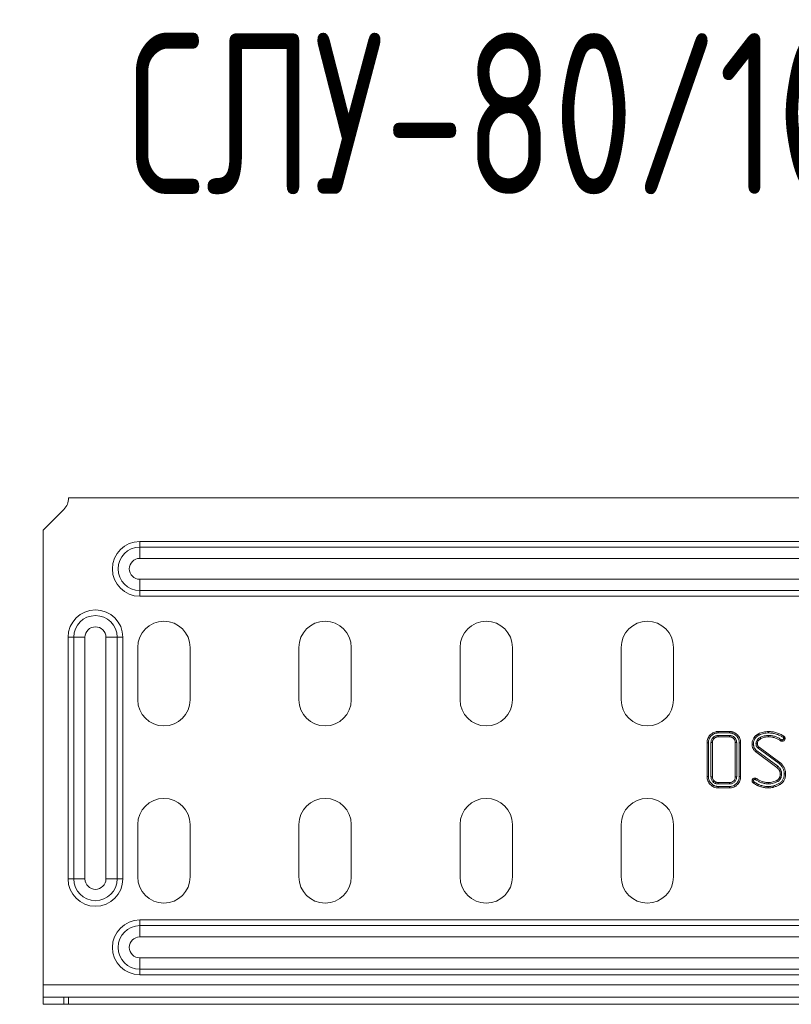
# Model space of a CAD drawing. Header units: millimetres. Extents: x -3 to 869, y -287 to 295.
# Tile 5 of 8: x 388 to 484, y -216 to -94. Entities that reach past the tile are written whole.
import ezdxf

# ---------------------------------------------------------------- set-up
doc = ezdxf.new("R2010")
doc.units = ezdxf.units.MM
doc.styles.add('SLDTEXTSTYLE0', font='TXT', dxfattribs={"width": 0.7, "bigfont": 'bigfont'})

msp = doc.modelspace()

# ---------------------------------------------------------------- linework, layer by layer
at = {"color": 7, "linetype": 'Continuous', "lineweight": 15}
for p, q in [((577.72, -153.25), (394.06, -153.25)), ((390.89, -157.25), (393.48, -154.66)), ((390.89, -157.25), (390.89, -213.72)), ((402.89, -158.65), (568.89, -158.65)), ((402.89, -158.65), (402.89, -159.35)), ((402.89, -159.35), (402.89, -160.75)), ((402.89, -159.35), (568.89, -159.35)), ((568.89, -160.75), (402.89, -160.75)), ((402.89, -164.75), (402.89, -163.35)), ((402.89, -163.35), (568.89, -163.35)), ((568.89, -164.75), (402.89, -164.75)), ((402.89, -164.75), (402.89, -165.45)), ((568.89, -165.45), (402.89, -165.45)), ((393.99, -200.55), (393.99, -170.55)), ((393.99, -170.55), (394.69, -170.55)), ((394.69, -200.55), (394.69, -170.55)), ((394.69, -170.55), (396.09, -170.55)), ((396.09, -170.55), (396.09, -200.55)), ((398.69, -200.55), (398.69, -170.55)), ((400.09, -170.55), (398.69, -170.55)), ((400.09, -170.55), (400.09, -200.55)), ((400.09, -170.55), (400.79, -170.55)), ((400.79, -170.55), (400.79, -200.55)), ((402.64, -171.8), (402.64, -178.3)), ((409.14, -178.3), (409.14, -171.8)), ((422.64, -171.8), (422.64, -178.3)), ((429.14, -178.3), (429.14, -171.8)), ((442.64, -171.8), (442.64, -178.3)), ((449.14, -178.3), (449.14, -171.8)), ((462.64, -171.8), (462.64, -178.3)), ((469.14, -178.3), (469.14, -171.8)), ((474.05, -182.99), (474.17, -183.11)), ((474.67, -182.74), (474.68, -182.91)), ((476.1, -182.74), (474.67, -182.74)), ((476.09, -182.91), (474.68, -182.91)), ((474.69, -182.25), (476.08, -182.25)), ((474.69, -182.42), (476.08, -182.42)), ((476.1, -182.74), (476.09, -182.91)), ((479.52, -183.32), (479.42, -183.52)), ((479.52, -183.32), (479.66, -183.42)), ((479.91, -182.98), (479.99, -183.13)), ((480.93, -182.74), (480.93, -182.91)), ((473.3, -187.85), (473.3, -183.65)), ((473.48, -187.85), (473.48, -183.65)), ((473.79, -183.62), (473.79, -187.88)), ((473.79, -183.62), (473.97, -183.62)), ((473.97, -183.62), (473.97, -187.88)), ((476.98, -183.62), (476.8, -183.62)), ((476.8, -187.88), (476.8, -183.62)), ((476.98, -187.88), (476.98, -183.62)), ((477.29, -183.65), (477.29, -187.85)), ((477.47, -183.65), (477.47, -187.85)), ((479.37, -183.78), (479.55, -183.78)), ((479.42, -183.52), (479.58, -183.59)), ((479.66, -183.42), (479.58, -183.59)), ((479.65, -184.31), (479.75, -184.17)), ((479.65, -184.31), (482.24, -186.22)), ((479.75, -184.17), (482.34, -186.09)), ((481.97, -186.7), (479.37, -184.77)), ((482.07, -186.56), (479.47, -184.63)), ((482.07, -186.56), (481.97, -186.7)), ((482.44, -186.99), (482.28, -187.07)), ((473.79, -187.88), (473.97, -187.88)), ((476.98, -187.88), (476.8, -187.88)), ((482.43, -188.07), (482.28, -188)), ((482.56, -187.56), (482.39, -187.56)), ((474.05, -188.51), (474.17, -188.39)), ((474.33, -188.7), (474.4, -188.54)), ((474.67, -188.76), (474.68, -188.59)), ((474.67, -188.76), (476.1, -188.76)), ((474.68, -188.59), (476.09, -188.59)), ((476.08, -189.08), (474.69, -189.08)), ((476.08, -189.25), (474.69, -189.25)), ((476.1, -188.76), (476.09, -188.59)), ((480.01, -188.94), (479.96, -189.1)), ((480.91, -188.76), (480.9, -188.59)), ((482.09, -188.44), (482, -188.29)), ((402.64, -193.8), (402.64, -200.3)), ((409.14, -200.3), (409.14, -193.8)), ((422.64, -193.8), (422.64, -200.3)), ((429.14, -200.3), (429.14, -193.8)), ((442.64, -193.8), (442.64, -200.3)), ((449.14, -200.3), (449.14, -193.8)), ((462.64, -193.8), (462.64, -200.3)), ((469.14, -200.3), (469.14, -193.8)), ((393.99, -200.55), (394.69, -200.55)), ((396.09, -200.55), (394.69, -200.55)), ((398.69, -200.55), (400.09, -200.55)), ((400.09, -200.55), (400.79, -200.55)), ((402.89, -205.65), (402.89, -206.35)), ((402.89, -205.65), (568.89, -205.65)), ((402.89, -206.35), (402.89, -207.75)), ((402.89, -206.35), (568.89, -206.35)), ((568.89, -207.75), (402.89, -207.75)), ((402.89, -210.35), (568.89, -210.35)), ((402.89, -211.75), (402.89, -210.35)), ((568.89, -211.75), (402.89, -211.75)), ((402.89, -211.75), (402.89, -212.45)), ((568.89, -212.45), (402.89, -212.45)), ((390.89, -213.72), (390.89, -215.22)), ((390.89, -213.72), (580.89, -213.72)), ((390.89, -216.12), (390.89, -215.22)), ((393.48, -215.22), (390.89, -215.22)), ((393.48, -216.12), (390.89, -216.12)), ((393.48, -216.12), (393.48, -215.22)), ((394.06, -215.22), (393.48, -215.22)), ((394.06, -216.12), (393.48, -216.12)), ((394.06, -216.12), (394.06, -215.22)), ((394.06, -215.22), (577.72, -215.22)), ((394.06, -216.12), (577.72, -216.12))]:
    msp.add_line(p, q, dxfattribs=at)
at = {"color": 7, "linetype": 'Continuous', "lineweight": 15, "flags": 128}
for points in [[(474.69, -182.42), (474.69, -182.37), (474.69, -182.32), (474.69, -182.25)], [(476.08, -182.42), (476.08, -182.37), (476.08, -182.32), (476.08, -182.25)], [(479.75, -182.69), (479.73, -182.65), (479.7, -182.6), (479.67, -182.54)], [(480.94, -182.42), (480.94, -182.37), (480.94, -182.32), (480.94, -182.25)], [(482.79, -183.03), (482.84, -183), (482.89, -182.97), (482.94, -182.95)], [(473.48, -183.65), (473.43, -183.65), (473.37, -183.65), (473.3, -183.65)], [(477.29, -183.65), (477.35, -183.65), (477.4, -183.65), (477.47, -183.65)], [(479.06, -183.8), (479.01, -183.8), (478.95, -183.8), (478.89, -183.8)], [(479.47, -184.63), (479.44, -184.68), (479.41, -184.72), (479.37, -184.77)], [(482.24, -186.22), (482.27, -186.18), (482.3, -186.14), (482.34, -186.09)], [(473.48, -187.85), (473.43, -187.85), (473.37, -187.85), (473.3, -187.85)], [(477.29, -187.85), (477.35, -187.85), (477.4, -187.85), (477.47, -187.85)], [(482.87, -187.5), (482.93, -187.5), (482.98, -187.5), (483.05, -187.5)], [(474.69, -189.08), (474.69, -189.13), (474.69, -189.18), (474.69, -189.25)], [(476.08, -189.08), (476.08, -189.13), (476.08, -189.18), (476.08, -189.25)], [(480.88, -189.08), (480.88, -189.13), (480.88, -189.18), (480.88, -189.25)], [(481.53, -188.99), (481.56, -189.08), (481.58, -189.16)], [(482.22, -188.72), (482.26, -188.79), (482.3, -188.87)]]:
    msp.add_lwpolyline(points, dxfattribs=at)
at = {"color": 7, "linetype": 'Continuous', "lineweight": 15}
for centre, radius, start, end in [((392.06, -153.25), 2, 315, 0), ((402.89, -162.05), 3.4, 90, 270), ((402.89, -162.05), 2.7, 90, 270), ((402.89, -162.05), 1.3, 90, 270), ((397.39, -170.55), 3.4, 360, 180), ((397.39, -170.55), 2.7, 360, 180), ((405.89, -171.8), 3.25, 0, 180), ((425.89, -171.8), 3.25, 0, 180), ((445.89, -171.8), 3.25, 0, 180), ((465.89, -171.8), 3.25, 0, 180), ((397.39, -170.55), 1.3, 360, 180), ((405.89, -178.3), 3.25, 180, 0), ((425.89, -178.3), 3.25, 180, 0), ((445.89, -178.3), 3.25, 180, 0), ((465.89, -178.3), 3.25, 180, 0), ((405.89, -193.8), 3.25, 0, 180), ((425.89, -193.8), 3.25, 0, 180), ((445.89, -193.8), 3.25, 0, 180), ((465.89, -193.8), 3.25, 0, 180), ((405.89, -200.3), 3.25, 180, 0), ((425.89, -200.3), 3.25, 180, 0), ((445.89, -200.3), 3.25, 180, 0), ((465.89, -200.3), 3.25, 180, 0), ((397.39, -200.55), 3.4, 180, 360), ((397.39, -200.55), 2.7, 180, 360), ((397.39, -200.55), 1.3, 180, 360), ((402.89, -209.05), 3.4, 90, 270), ((402.89, -209.05), 2.7, 90, 270), ((402.89, -209.05), 1.3, 90, 270)]:
    msp.add_arc(centre, radius, start, end, dxfattribs=at)
for points, knots in [([(473.3, -183.65), (473.31, -183.6), (473.31, -183.56), (473.31, -183.47), (473.32, -183.42), (473.34, -183.29), (473.37, -183.2), (473.44, -183.03), (473.48, -182.95), (473.58, -182.8), (473.64, -182.72), (473.77, -182.59), (473.84, -182.53), (473.99, -182.43), (474.07, -182.39), (474.24, -182.32), (474.33, -182.29), (474.46, -182.27), (474.51, -182.26), (474.6, -182.25), (474.65, -182.25), (474.69, -182.25)], [0, 0, 0, 0, 0.0625, 0.0625, 0.125, 0.125, 0.25, 0.25, 0.375, 0.375, 0.5, 0.5, 0.625, 0.625, 0.75, 0.75, 0.875, 0.875, 0.9375, 0.9375, 1, 1, 1, 1]), ([(473.48, -183.65), (473.48, -183.61), (473.48, -183.56), (473.49, -183.49), (473.49, -183.45), (473.51, -183.33), (473.53, -183.25), (473.59, -183.11), (473.63, -183.03), (473.72, -182.9), (473.77, -182.84), (473.89, -182.72), (473.95, -182.67), (474.08, -182.58), (474.15, -182.54), (474.29, -182.48), (474.37, -182.46), (474.49, -182.44), (474.53, -182.43), (474.61, -182.43), (474.65, -182.42), (474.69, -182.42)], [0.000774, 0.000774, 0.000774, 0.000774, 0.0625, 0.0625, 0.125, 0.125, 0.25, 0.25, 0.375, 0.375, 0.5, 0.5, 0.625, 0.625, 0.75, 0.75, 0.875, 0.875, 0.9375, 0.9375, 0.9991549, 0.9991549, 0.9991549, 0.9991549]), ([(474.05, -182.99), (474.04, -182.99), (474.04, -183), (474.04, -183), (474.01, -183.03), (473.97, -183.08), (473.9, -183.18), (473.88, -183.23), (473.83, -183.34), (473.82, -183.4), (473.8, -183.51), (473.8, -183.57), (473.79, -183.61), (473.79, -183.61), (473.79, -183.62), (473.79, -183.62)], [-0.019118, -0.019118, -0.019118, -0.019118, 0, 0, 0, 0.25, 0.25, 0.5, 0.5, 0.75, 0.75, 1, 1, 1, 1.008769, 1.008769, 1.008769, 1.008769]), ([(474.17, -183.11), (474.14, -183.15), (474.11, -183.18), (474.05, -183.26), (474.03, -183.3), (474, -183.39), (473.99, -183.44), (473.97, -183.53), (473.97, -183.58), (473.97, -183.62)], [0, 0, 0, 0, 0.25, 0.25, 0.5, 0.5, 0.75, 0.75, 1, 1, 1, 1]), ([(474.67, -182.74), (474.67, -182.74), (474.67, -182.74), (474.67, -182.74), (474.62, -182.74), (474.57, -182.74), (474.45, -182.76), (474.39, -182.78), (474.28, -182.82), (474.23, -182.85), (474.13, -182.92), (474.09, -182.95), (474.05, -182.98), (474.05, -182.99), (474.05, -182.99), (474.05, -182.99)], [-0.008624, -0.008624, -0.008624, -0.008624, 0, 0, 0, 0.25, 0.25, 0.5, 0.5, 0.75, 0.75, 1, 1, 1, 1.019118, 1.019118, 1.019118, 1.019118]), ([(474.68, -182.91), (474.63, -182.91), (474.58, -182.92), (474.49, -182.93), (474.45, -182.94), (474.36, -182.98), (474.32, -183), (474.24, -183.05), (474.2, -183.08), (474.17, -183.11)], [0, 0, 0, 0, 0.25, 0.25, 0.5, 0.5, 0.75, 0.75, 1, 1, 1, 1]), ([(476.08, -182.25), (476.12, -182.25), (476.17, -182.25), (476.26, -182.26), (476.31, -182.27), (476.4, -182.28), (476.44, -182.29), (476.53, -182.32), (476.57, -182.33), (476.66, -182.37), (476.7, -182.39), (476.78, -182.43), (476.82, -182.46), (476.93, -182.54), (477, -182.6), (477.13, -182.73), (477.19, -182.8), (477.29, -182.95), (477.33, -183.03), (477.4, -183.2), (477.43, -183.29), (477.45, -183.42), (477.46, -183.47), (477.46, -183.56), (477.47, -183.6), (477.47, -183.65)], [0, 0, 0, 0, 0.0625, 0.0625, 0.125, 0.125, 0.1875, 0.1875, 0.25, 0.25, 0.3125, 0.3125, 0.375, 0.375, 0.5, 0.5, 0.625, 0.625, 0.75, 0.75, 0.875, 0.875, 0.9375, 0.9375, 1, 1, 1, 1]), ([(476.08, -182.42), (476.12, -182.42), (476.16, -182.43), (476.24, -182.43), (476.28, -182.44), (476.36, -182.45), (476.4, -182.46), (476.48, -182.48), (476.51, -182.5), (476.58, -182.53), (476.62, -182.54), (476.69, -182.58), (476.73, -182.6), (476.82, -182.67), (476.88, -182.72), (477, -182.84), (477.05, -182.9), (477.14, -183.04), (477.18, -183.11), (477.24, -183.25), (477.26, -183.33), (477.28, -183.45), (477.29, -183.49), (477.29, -183.56), (477.29, -183.61), (477.29, -183.65)], [0.0008482, 0.0008482, 0.0008482, 0.0008482, 0.0625, 0.0625, 0.125, 0.125, 0.1875, 0.1875, 0.25, 0.25, 0.3125, 0.3125, 0.375, 0.375, 0.5, 0.5, 0.625, 0.625, 0.75, 0.75, 0.875, 0.875, 0.9375, 0.9375, 0.9991939, 0.9991939, 0.9991939, 0.9991939]), ([(476.8, -183.62), (476.8, -183.57), (476.8, -183.53), (476.79, -183.44), (476.77, -183.39), (476.74, -183.3), (476.72, -183.26), (476.66, -183.18), (476.63, -183.15), (476.57, -183.08), (476.53, -183.05), (476.46, -183), (476.41, -182.98), (476.33, -182.94), (476.28, -182.93), (476.19, -182.92), (476.14, -182.91), (476.09, -182.91)], [0, 0, 0, 0, 0.125, 0.125, 0.25, 0.25, 0.375, 0.375, 0.5, 0.5, 0.625, 0.625, 0.75, 0.75, 0.875, 0.875, 1, 1, 1, 1]), ([(476.98, -183.62), (476.98, -183.62), (476.98, -183.62), (476.98, -183.62), (476.98, -183.57), (476.97, -183.51), (476.95, -183.39), (476.94, -183.34), (476.89, -183.23), (476.87, -183.18), (476.8, -183.08), (476.76, -183.03), (476.68, -182.95), (476.64, -182.92), (476.54, -182.85), (476.49, -182.82), (476.38, -182.78), (476.32, -182.76), (476.2, -182.74), (476.15, -182.74), (476.1, -182.74), (476.1, -182.74), (476.1, -182.74), (476.1, -182.74)], [-0.002906, -0.002906, -0.002906, -0.002906, 0, 0, 0, 0.125, 0.125, 0.25, 0.25, 0.375, 0.375, 0.5, 0.5, 0.625, 0.625, 0.75, 0.75, 0.875, 0.875, 1, 1, 1, 1.003864, 1.003864, 1.003864, 1.003864]), ([(478.89, -183.8), (478.89, -183.74), (478.89, -183.67), (478.91, -183.54), (478.92, -183.48), (478.96, -183.35), (478.98, -183.29), (479.03, -183.17), (479.06, -183.11), (479.11, -183.03), (479.13, -183), (479.16, -182.95), (479.18, -182.92), (479.25, -182.85), (479.3, -182.8), (479.37, -182.74), (479.4, -182.72), (479.45, -182.68), (479.48, -182.66), (479.56, -182.6), (479.61, -182.57), (479.67, -182.54)], [0, 0, 0, 0, 0.125, 0.125, 0.25, 0.25, 0.375, 0.375, 0.5, 0.5, 0.5625, 0.5625, 0.625, 0.625, 0.75, 0.75, 0.8125, 0.8125, 0.875, 0.875, 1, 1, 1, 1]), ([(479.06, -183.8), (479.06, -183.74), (479.06, -183.68), (479.08, -183.57), (479.09, -183.52), (479.12, -183.4), (479.14, -183.35), (479.18, -183.24), (479.21, -183.19), (479.25, -183.12), (479.27, -183.1), (479.3, -183.05), (479.32, -183.03), (479.37, -182.97), (479.42, -182.93), (479.48, -182.87), (479.5, -182.85), (479.55, -182.82), (479.57, -182.8), (479.64, -182.75), (479.7, -182.72), (479.75, -182.69)], [0.0043131, 0.0043131, 0.0043131, 0.0043131, 0.125, 0.125, 0.25, 0.25, 0.375, 0.375, 0.5, 0.5, 0.5625, 0.5625, 0.625, 0.625, 0.75, 0.75, 0.8125, 0.8125, 0.875, 0.875, 0.9956273, 0.9956273, 0.9956273, 0.9956273]), ([(479.91, -182.98), (479.9, -182.98), (479.9, -182.98), (479.9, -182.98), (479.87, -183), (479.83, -183.02), (479.76, -183.07), (479.72, -183.1), (479.66, -183.15), (479.63, -183.18), (479.57, -183.25), (479.55, -183.28), (479.53, -183.31), (479.52, -183.31), (479.52, -183.32), (479.52, -183.32)], [-0.018609, -0.018609, -0.018609, -0.018609, 0, 0, 0, 0.25, 0.25, 0.5, 0.5, 0.75, 0.75, 1, 1, 1, 1.037826, 1.037826, 1.037826, 1.037826]), ([(479.99, -183.13), (479.95, -183.15), (479.92, -183.17), (479.86, -183.21), (479.84, -183.23), (479.78, -183.28), (479.76, -183.31), (479.71, -183.36), (479.69, -183.39), (479.66, -183.42)], [0, 0, 0, 0, 0.25, 0.25, 0.5, 0.5, 0.75, 0.75, 1, 1, 1, 1]), ([(479.67, -182.54), (479.77, -182.49), (479.87, -182.45), (480.08, -182.37), (480.18, -182.34), (480.4, -182.3), (480.5, -182.28), (480.72, -182.26), (480.83, -182.25), (480.94, -182.25)], [0, 0, 0, 0, 0.25, 0.25, 0.5, 0.5, 0.75, 0.75, 1, 1, 1, 1]), ([(479.75, -182.69), (479.85, -182.65), (479.94, -182.61), (480.13, -182.54), (480.23, -182.51), (480.43, -182.47), (480.53, -182.45), (480.73, -182.43), (480.83, -182.43), (480.94, -182.42)], [0.005214, 0.005214, 0.005214, 0.005214, 0.25, 0.25, 0.5, 0.5, 0.75, 0.75, 0.9968597, 0.9968597, 0.9968597, 0.9968597]), ([(480.93, -182.74), (480.93, -182.74), (480.93, -182.74), (480.92, -182.74), (480.84, -182.74), (480.76, -182.74), (480.58, -182.76), (480.49, -182.78), (480.32, -182.82), (480.23, -182.84), (480.07, -182.9), (479.99, -182.94), (479.91, -182.98), (479.91, -182.98), (479.91, -182.98), (479.91, -182.98)], [-0.004335, -0.004335, -0.004335, -0.004335, 0, 0, 0, 0.25, 0.25, 0.5, 0.5, 0.75, 0.75, 1, 1, 1, 1.008222, 1.008222, 1.008222, 1.008222]), ([(480.93, -182.91), (480.85, -182.91), (480.77, -182.92), (480.6, -182.93), (480.52, -182.95), (480.36, -182.98), (480.29, -183.01), (480.13, -183.06), (480.06, -183.1), (479.99, -183.13)], [0, 0, 0, 0, 0.25, 0.25, 0.5, 0.5, 0.75, 0.75, 1, 1, 1, 1]), ([(482.51, -183.25), (482.46, -183.21), (482.4, -183.17), (482.28, -183.1), (482.22, -183.06), (482.09, -183), (482.03, -182.97), (481.9, -182.92), (481.83, -182.89), (481.7, -182.85), (481.63, -182.83), (481.49, -182.8), (481.42, -182.78), (481.28, -182.76), (481.21, -182.75), (481.07, -182.74), (481, -182.74), (480.93, -182.74), (480.93, -182.74), (480.93, -182.74), (480.93, -182.74)], [0.002341, 0.002341, 0.002341, 0.002341, 0.125, 0.125, 0.25, 0.25, 0.375, 0.375, 0.5, 0.5, 0.625, 0.625, 0.75, 0.75, 0.875, 0.875, 1, 1, 1, 1.002672, 1.002672, 1.002672, 1.002672]), ([(482.42, -183.39), (482.36, -183.35), (482.31, -183.32), (482.2, -183.25), (482.14, -183.21), (482.02, -183.16), (481.96, -183.13), (481.84, -183.08), (481.77, -183.05), (481.65, -183.01), (481.58, -183), (481.46, -182.97), (481.39, -182.95), (481.26, -182.93), (481.19, -182.92), (481.06, -182.92), (481, -182.91), (480.93, -182.91)], [0, 0, 0, 0, 0.125, 0.125, 0.25, 0.25, 0.375, 0.375, 0.5, 0.5, 0.625, 0.625, 0.75, 0.75, 0.875, 0.875, 1, 1, 1, 1]), ([(480.94, -182.25), (481.02, -182.25), (481.11, -182.25), (481.27, -182.26), (481.36, -182.27), (481.61, -182.31), (481.77, -182.35), (482.09, -182.44), (482.24, -182.5), (482.47, -182.61), (482.54, -182.65), (482.69, -182.73), (482.76, -182.78), (482.83, -182.82)], [0, 0, 0, 0, 0.125, 0.125, 0.25, 0.25, 0.5, 0.5, 0.75, 0.75, 0.875, 0.875, 1, 1, 1, 1]), ([(480.94, -182.42), (481.02, -182.43), (481.1, -182.43), (481.26, -182.44), (481.34, -182.45), (481.57, -182.48), (481.73, -182.52), (482.03, -182.61), (482.18, -182.66), (482.39, -182.76), (482.46, -182.8), (482.6, -182.88), (482.66, -182.92), (482.73, -182.96)], [0.0020636, 0.0020636, 0.0020636, 0.0020636, 0.125, 0.125, 0.25, 0.25, 0.5, 0.5, 0.75, 0.75, 0.875, 0.875, 0.9972926, 0.9972926, 0.9972926, 0.9972926]), ([(482.51, -183.25), (482.5, -183.26), (482.49, -183.28), (482.48, -183.3), (482.47, -183.32), (482.46, -183.33), (482.45, -183.35), (482.44, -183.36), (482.43, -183.38), (482.42, -183.39)], [0, 0, 0, 0, 0.0001362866, 0.0001362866, 0.0001362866, 0.0002413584, 0.0002413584, 0.0002413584, 0.0003464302, 0.0003464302, 0.0003464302, 0.0003464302]), ([(482.63, -183.29), (482.62, -183.29), (482.61, -183.29), (482.59, -183.28), (482.58, -183.28), (482.56, -183.28), (482.54, -183.26), (482.51, -183.25)], [0.0588648, 0.0588648, 0.0588648, 0.0588648, 0.25, 0.25, 0.5, 0.5, 0.9845853, 0.9845853, 0.9845853, 0.9845853]), ([(482.98, -183.1), (482.98, -183.11), (482.98, -183.12), (482.98, -183.14), (482.97, -183.15), (482.97, -183.19), (482.96, -183.21), (482.93, -183.27), (482.9, -183.31), (482.84, -183.38), (482.8, -183.41), (482.74, -183.44), (482.72, -183.45), (482.68, -183.46), (482.65, -183.46), (482.63, -183.46)], [0, 0, 0, 0, 0.0625, 0.0625, 0.125, 0.125, 0.25, 0.25, 0.5, 0.5, 0.75, 0.75, 0.875, 0.875, 1, 1, 1, 1]), ([(482.81, -183.1), (482.81, -183.1), (482.81, -183.11), (482.81, -183.12), (482.8, -183.12), (482.8, -183.13), (482.8, -183.14), (482.78, -183.18), (482.76, -183.2), (482.72, -183.25), (482.7, -183.26), (482.67, -183.28), (482.66, -183.28), (482.66, -183.29), (482.65, -183.29), (482.63, -183.29)], [0.0245705, 0.0245705, 0.0245705, 0.0245705, 0.0625, 0.0625, 0.125, 0.125, 0.25, 0.25, 0.5, 0.5, 0.75, 0.75, 0.875, 0.875, 0.9764229, 0.9764229, 0.9764229, 0.9764229]), ([(482.63, -183.29), (482.63, -183.31), (482.63, -183.33), (482.63, -183.35), (482.63, -183.37), (482.63, -183.39), (482.63, -183.41), (482.63, -183.42), (482.63, -183.44), (482.63, -183.46)], [0, 0, 0, 0, 0.0001233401, 0.0001233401, 0.0001233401, 0.0002350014, 0.0002350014, 0.0002350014, 0.0003466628, 0.0003466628, 0.0003466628, 0.0003466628]), ([(482.73, -182.96), (482.75, -182.95), (482.76, -182.93), (482.77, -182.91), (482.78, -182.89), (482.79, -182.88), (482.8, -182.86), (482.81, -182.85), (482.82, -182.84), (482.83, -182.82)], [0, 0, 0, 0, 0.0001333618, 0.0001333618, 0.0001333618, 0.0002399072, 0.0002399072, 0.0002399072, 0.0003464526, 0.0003464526, 0.0003464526, 0.0003464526]), ([(482.73, -182.96), (482.75, -182.98), (482.76, -182.99), (482.77, -182.99), (482.77, -183), (482.79, -183.03)], [0.0286325, 0.0286325, 0.0286325, 0.0286325, 0.5, 0.5, 0.9869264, 0.9869264, 0.9869264, 0.9869264]), ([(482.79, -183.03), (482.8, -183.05), (482.8, -183.06), (482.8, -183.07), (482.81, -183.08), (482.81, -183.1)], [0.0141368, 0.0141368, 0.0141368, 0.0141368, 0.5, 0.5, 0.9198066, 0.9198066, 0.9198066, 0.9198066]), ([(482.81, -183.1), (482.83, -183.1), (482.85, -183.1), (482.87, -183.1), (482.89, -183.1), (482.91, -183.1), (482.93, -183.1), (482.94, -183.1), (482.96, -183.1), (482.98, -183.1)], [0, 0, 0, 0, 0.0001233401, 0.0001233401, 0.0001233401, 0.000234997, 0.000234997, 0.000234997, 0.0003466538, 0.0003466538, 0.0003466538, 0.0003466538]), ([(482.83, -182.82), (482.85, -182.84), (482.88, -182.85), (482.91, -182.9), (482.93, -182.92), (482.94, -182.95)], [0, 0, 0, 0, 0.5, 0.5, 1, 1, 1, 1]), ([(482.94, -182.95), (482.95, -182.97), (482.96, -182.99), (482.98, -183.04), (482.98, -183.07), (482.98, -183.1)], [0, 0, 0, 0, 0.5, 0.5, 1, 1, 1, 1]), ([(479.37, -184.77), (479.33, -184.74), (479.29, -184.72), (479.22, -184.65), (479.19, -184.62), (479.1, -184.51), (479.05, -184.43), (478.97, -184.26), (478.94, -184.17), (478.91, -184.03), (478.9, -183.99), (478.89, -183.9), (478.89, -183.85), (478.89, -183.8)], [0, 0, 0, 0, 0.125, 0.125, 0.25, 0.25, 0.5, 0.5, 0.75, 0.75, 0.875, 0.875, 1, 1, 1, 1]), ([(479.47, -184.63), (479.43, -184.61), (479.4, -184.58), (479.35, -184.53), (479.32, -184.5), (479.25, -184.41), (479.2, -184.34), (479.13, -184.2), (479.1, -184.12), (479.08, -184), (479.07, -183.96), (479.06, -183.89), (479.06, -183.85), (479.06, -183.8)], [0.0014319, 0.0014319, 0.0014319, 0.0014319, 0.125, 0.125, 0.25, 0.25, 0.5, 0.5, 0.75, 0.75, 0.875, 0.875, 0.993926, 0.993926, 0.993926, 0.993926]), ([(479.42, -183.52), (479.41, -183.53), (479.41, -183.53), (479.41, -183.54), (479.41, -183.55), (479.4, -183.57), (479.39, -183.61), (479.39, -183.63), (479.38, -183.7), (479.38, -183.74), (479.37, -183.78), (479.37, -183.78), (479.37, -183.78), (479.37, -183.78)], [-0.075952, -0.075952, -0.075952, -0.075952, 0, 0, 0, 0.25, 0.25, 0.5, 0.5, 1, 1, 1, 1.034785, 1.034785, 1.034785, 1.034785]), ([(479.37, -183.78), (479.37, -183.79), (479.37, -183.79), (479.37, -183.79), (479.38, -183.83), (479.38, -183.88), (479.4, -183.98), (479.42, -184.04), (479.47, -184.13), (479.5, -184.17), (479.58, -184.25), (479.61, -184.28), (479.64, -184.31), (479.64, -184.31), (479.65, -184.31), (479.65, -184.31)], [-0.014973, -0.014973, -0.014973, -0.014973, 0, 0, 0, 0.25, 0.25, 0.5, 0.5, 0.75, 0.75, 1, 1, 1, 1.00653, 1.00653, 1.00653, 1.00653]), ([(479.58, -183.59), (479.57, -183.6), (479.57, -183.62), (479.56, -183.65), (479.56, -183.67), (479.55, -183.71), (479.55, -183.75), (479.55, -183.78)], [0, 0, 0, 0, 0.25, 0.25, 0.5, 0.5, 1, 1, 1, 1]), ([(479.55, -183.78), (479.55, -183.82), (479.55, -183.86), (479.57, -183.93), (479.58, -183.97), (479.62, -184.03), (479.64, -184.07), (479.69, -184.12), (479.72, -184.15), (479.75, -184.17)], [0, 0, 0, 0, 0.25, 0.25, 0.5, 0.5, 0.75, 0.75, 1, 1, 1, 1]), ([(482.63, -183.46), (482.61, -183.46), (482.59, -183.46), (482.55, -183.45), (482.54, -183.45), (482.48, -183.43), (482.45, -183.41), (482.42, -183.39)], [0, 0, 0, 0, 0.25, 0.25, 0.5, 0.5, 1, 1, 1, 1]), ([(482.28, -187.07), (482.27, -187.05), (482.26, -187.03), (482.24, -186.99), (482.23, -186.98), (482.21, -186.94), (482.19, -186.93), (482.17, -186.9), (482.16, -186.88), (482.11, -186.83), (482.09, -186.81), (482.03, -186.75), (482, -186.72), (481.97, -186.7)], [0, 0, 0, 0, 0.125, 0.125, 0.25, 0.25, 0.375, 0.375, 0.5, 0.5, 0.75, 0.75, 1, 1, 1, 1]), ([(482.44, -186.99), (482.44, -186.99), (482.43, -186.99), (482.43, -186.98), (482.42, -186.96), (482.41, -186.94), (482.39, -186.9), (482.37, -186.88), (482.35, -186.84), (482.33, -186.82), (482.3, -186.78), (482.29, -186.77), (482.24, -186.72), (482.21, -186.68), (482.14, -186.62), (482.11, -186.59), (482.08, -186.57), (482.08, -186.56), (482.08, -186.56), (482.07, -186.56)], [-0.024395, -0.024395, -0.024395, -0.024395, 0, 0, 0, 0.125, 0.125, 0.25, 0.25, 0.375, 0.375, 0.5, 0.5, 0.75, 0.75, 1, 1, 1, 1.013472, 1.013472, 1.013472, 1.013472]), ([(482.24, -186.22), (482.29, -186.27), (482.34, -186.3), (482.42, -186.38), (482.47, -186.43), (482.54, -186.52), (482.58, -186.57), (482.64, -186.68), (482.67, -186.73), (482.76, -186.9), (482.8, -187.02), (482.85, -187.2), (482.86, -187.26), (482.87, -187.37), (482.87, -187.44), (482.87, -187.5)], [0.0009544, 0.0009544, 0.0009544, 0.0009544, 0.125, 0.125, 0.25, 0.25, 0.375, 0.375, 0.5, 0.5, 0.75, 0.75, 0.875, 0.875, 0.9967361, 0.9967361, 0.9967361, 0.9967361]), ([(482.34, -186.09), (482.39, -186.13), (482.45, -186.17), (482.55, -186.26), (482.6, -186.31), (482.68, -186.42), (482.72, -186.48), (482.79, -186.59), (482.83, -186.65), (482.92, -186.84), (482.96, -186.96), (483.01, -187.16), (483.03, -187.23), (483.04, -187.37), (483.05, -187.43), (483.05, -187.5)], [0, 0, 0, 0, 0.125, 0.125, 0.25, 0.25, 0.375, 0.375, 0.5, 0.5, 0.75, 0.75, 0.875, 0.875, 1, 1, 1, 1]), ([(482.56, -187.56), (482.56, -187.56), (482.56, -187.55), (482.56, -187.55), (482.56, -187.51), (482.56, -187.46), (482.55, -187.36), (482.54, -187.31), (482.52, -187.22), (482.5, -187.18), (482.47, -187.09), (482.46, -187.04), (482.44, -187), (482.44, -187), (482.44, -187), (482.44, -186.99)], [-0.010537, -0.010537, -0.010537, -0.010537, 0, 0, 0, 0.25, 0.25, 0.5, 0.5, 0.75, 0.75, 1, 1, 1, 1.023632, 1.023632, 1.023632, 1.023632]), ([(474.69, -189.25), (474.65, -189.25), (474.6, -189.25), (474.51, -189.24), (474.46, -189.23), (474.33, -189.21), (474.24, -189.18), (474.12, -189.13), (474.07, -189.11), (473.99, -189.06), (473.96, -189.04), (473.84, -188.96), (473.77, -188.9), (473.64, -188.77), (473.59, -188.7), (473.48, -188.55), (473.44, -188.47), (473.37, -188.3), (473.34, -188.21), (473.32, -188.08), (473.31, -188.03), (473.31, -187.94), (473.31, -187.9), (473.3, -187.85)], [0, 0, 0, 0, 0.0625, 0.0625, 0.125, 0.125, 0.25, 0.25, 0.3125, 0.3125, 0.375, 0.375, 0.5, 0.5, 0.625, 0.625, 0.75, 0.75, 0.875, 0.875, 0.9375, 0.9375, 1, 1, 1, 1]), ([(474.69, -189.08), (474.65, -189.08), (474.61, -189.07), (474.53, -189.07), (474.49, -189.06), (474.38, -189.04), (474.3, -189.02), (474.19, -188.97), (474.15, -188.95), (474.09, -188.92), (474.05, -188.89), (473.95, -188.82), (473.89, -188.77), (473.78, -188.66), (473.72, -188.59), (473.63, -188.47), (473.6, -188.39), (473.53, -188.25), (473.51, -188.17), (473.49, -188.05), (473.49, -188.01), (473.48, -187.94), (473.48, -187.89), (473.48, -187.85)], [0.0008663, 0.0008663, 0.0008663, 0.0008663, 0.0625, 0.0625, 0.125, 0.125, 0.25, 0.25, 0.3125, 0.3125, 0.375, 0.375, 0.5, 0.5, 0.625, 0.625, 0.75, 0.75, 0.875, 0.875, 0.9375, 0.9375, 0.9991964, 0.9991964, 0.9991964, 0.9991964]), ([(473.79, -187.88), (473.79, -187.88), (473.79, -187.89), (473.79, -187.89), (473.8, -187.93), (473.8, -187.99), (473.82, -188.1), (473.83, -188.16), (473.88, -188.27), (473.9, -188.32), (473.97, -188.42), (474.01, -188.46), (474.04, -188.5), (474.04, -188.5), (474.05, -188.51), (474.05, -188.51)], [-0.008624, -0.008624, -0.008624, -0.008624, 0, 0, 0, 0.25, 0.25, 0.5, 0.5, 0.75, 0.75, 1, 1, 1, 1.025865, 1.025865, 1.025865, 1.025865]), ([(473.97, -187.88), (473.97, -187.93), (473.97, -187.97), (473.99, -188.06), (474, -188.11), (474.03, -188.2), (474.05, -188.24), (474.11, -188.32), (474.14, -188.35), (474.17, -188.39)], [0, 0, 0, 0, 0.25, 0.25, 0.5, 0.5, 0.75, 0.75, 1, 1, 1, 1]), ([(477.47, -187.85), (477.47, -187.9), (477.46, -187.94), (477.46, -188.03), (477.45, -188.08), (477.43, -188.21), (477.4, -188.3), (477.33, -188.47), (477.29, -188.55), (477.18, -188.7), (477.13, -188.77), (477, -188.9), (476.93, -188.96), (476.78, -189.07), (476.7, -189.11), (476.53, -189.18), (476.44, -189.21), (476.31, -189.23), (476.26, -189.24), (476.17, -189.25), (476.12, -189.25), (476.08, -189.25)], [0, 0, 0, 0, 0.0625, 0.0625, 0.125, 0.125, 0.25, 0.25, 0.375, 0.375, 0.5, 0.5, 0.625, 0.625, 0.75, 0.75, 0.875, 0.875, 0.9375, 0.9375, 1, 1, 1, 1]), ([(477.29, -187.85), (477.29, -187.89), (477.29, -187.94), (477.29, -188.01), (477.28, -188.05), (477.26, -188.17), (477.23, -188.24), (477.17, -188.39), (477.14, -188.46), (477.05, -188.6), (476.99, -188.66), (476.88, -188.77), (476.82, -188.83), (476.69, -188.92), (476.62, -188.96), (476.47, -189.02), (476.4, -189.04), (476.28, -189.06), (476.24, -189.07), (476.16, -189.07), (476.12, -189.08), (476.08, -189.08)], [0.0008285, 0.0008285, 0.0008285, 0.0008285, 0.0625, 0.0625, 0.125, 0.125, 0.25, 0.25, 0.375, 0.375, 0.5, 0.5, 0.625, 0.625, 0.75, 0.75, 0.875, 0.875, 0.9375, 0.9375, 0.999163, 0.999163, 0.999163, 0.999163]), ([(476.09, -188.59), (476.14, -188.59), (476.19, -188.58), (476.28, -188.57), (476.33, -188.56), (476.46, -188.5), (476.54, -188.45), (476.64, -188.35), (476.67, -188.32), (476.72, -188.24), (476.74, -188.2), (476.77, -188.11), (476.79, -188.06), (476.8, -187.97), (476.8, -187.93), (476.8, -187.88)], [0, 0, 0, 0, 0.125, 0.125, 0.25, 0.25, 0.5, 0.5, 0.625, 0.625, 0.75, 0.75, 0.875, 0.875, 1, 1, 1, 1]), ([(476.1, -188.76), (476.1, -188.76), (476.1, -188.76), (476.1, -188.76), (476.15, -188.76), (476.2, -188.76), (476.32, -188.74), (476.38, -188.72), (476.54, -188.65), (476.64, -188.59), (476.76, -188.47), (476.8, -188.42), (476.87, -188.32), (476.9, -188.27), (476.94, -188.16), (476.96, -188.1), (476.97, -187.99), (476.98, -187.93), (476.98, -187.89), (476.98, -187.89), (476.98, -187.88), (476.98, -187.88)], [-0.003243, -0.003243, -0.003243, -0.003243, 0, 0, 0, 0.125, 0.125, 0.25, 0.25, 0.5, 0.5, 0.625, 0.625, 0.75, 0.75, 0.875, 0.875, 1, 1, 1, 1.003683, 1.003683, 1.003683, 1.003683]), ([(478.89, -188.37), (478.89, -188.35), (478.89, -188.33), (478.89, -188.28), (478.9, -188.26), (478.92, -188.22), (478.93, -188.2), (478.95, -188.16), (478.97, -188.14), (479.01, -188.09), (479.05, -188.06), (479.11, -188.04), (479.13, -188.03), (479.18, -188.02), (479.2, -188.02), (479.22, -188.02)], [0, 0, 0, 0, 0.125, 0.125, 0.25, 0.25, 0.375, 0.375, 0.5, 0.5, 0.75, 0.75, 0.875, 0.875, 1, 1, 1, 1]), ([(479.06, -188.37), (479.06, -188.35), (479.06, -188.34), (479.06, -188.32), (479.07, -188.31), (479.07, -188.29), (479.08, -188.28), (479.09, -188.26), (479.1, -188.25), (479.12, -188.22), (479.14, -188.21), (479.17, -188.2), (479.18, -188.2), (479.19, -188.2), (479.2, -188.19), (479.22, -188.19)], [0.0201443, 0.0201443, 0.0201443, 0.0201443, 0.125, 0.125, 0.25, 0.25, 0.375, 0.375, 0.5, 0.5, 0.75, 0.75, 0.875, 0.875, 0.9767255, 0.9767255, 0.9767255, 0.9767255]), ([(479.22, -188.02), (479.24, -188.02), (479.26, -188.02), (479.28, -188.03), (479.29, -188.03), (479.31, -188.03), (479.32, -188.03), (479.36, -188.05), (479.39, -188.06), (479.42, -188.08)], [0, 0, 0, 0, 0.25, 0.25, 0.375, 0.375, 0.5, 0.5, 1, 1, 1, 1]), ([(479.22, -188.19), (479.22, -188.17), (479.22, -188.15), (479.22, -188.12), (479.22, -188.09), (479.22, -188.05), (479.22, -188.02)], [0, 0, 0, 0, 0.0001446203, 0.0001446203, 0.0001446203, 0.0003466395, 0.0003466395, 0.0003466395, 0.0003466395]), ([(479.22, -188.19), (479.23, -188.2), (479.24, -188.2), (479.25, -188.2), (479.26, -188.2), (479.27, -188.2), (479.27, -188.2), (479.28, -188.21), (479.3, -188.22), (479.33, -188.23)], [0.0624542, 0.0624542, 0.0624542, 0.0624542, 0.25, 0.25, 0.375, 0.375, 0.5, 0.5, 0.9707629, 0.9707629, 0.9707629, 0.9707629]), ([(479.33, -188.23), (479.34, -188.21), (479.36, -188.19), (479.37, -188.17), (479.38, -188.14), (479.4, -188.11), (479.42, -188.08)], [0, 0, 0, 0, 0.0001446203, 0.0001446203, 0.0001446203, 0.0003464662, 0.0003464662, 0.0003464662, 0.0003464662]), ([(479.33, -188.23), (479.39, -188.26), (479.44, -188.3), (479.56, -188.37), (479.62, -188.4), (479.81, -188.49), (479.93, -188.55), (480.2, -188.65), (480.33, -188.69), (480.55, -188.73), (480.62, -188.74), (480.76, -188.76), (480.83, -188.76), (480.9, -188.76), (480.9, -188.76), (480.9, -188.76), (480.91, -188.76)], [0.003907, 0.003907, 0.003907, 0.003907, 0.125, 0.125, 0.25, 0.25, 0.5, 0.5, 0.75, 0.75, 0.875, 0.875, 1, 1, 1, 1.004073, 1.004073, 1.004073, 1.004073]), ([(479.42, -188.08), (479.47, -188.11), (479.53, -188.15), (479.65, -188.22), (479.7, -188.25), (479.88, -188.34), (480, -188.39), (480.25, -188.49), (480.38, -188.52), (480.57, -188.56), (480.64, -188.57), (480.77, -188.58), (480.84, -188.59), (480.9, -188.59)], [0, 0, 0, 0, 0.125, 0.125, 0.25, 0.25, 0.5, 0.5, 0.75, 0.75, 0.875, 0.875, 1, 1, 1, 1]), ([(482, -188.29), (482.02, -188.28), (482.03, -188.27), (482.06, -188.26), (482.07, -188.25), (482.1, -188.22), (482.11, -188.21), (482.14, -188.19), (482.15, -188.18), (482.17, -188.15), (482.18, -188.14), (482.2, -188.11), (482.21, -188.1), (482.24, -188.06), (482.26, -188.03), (482.28, -188)], [0, 0, 0, 0, 0.125, 0.125, 0.25, 0.25, 0.375, 0.375, 0.5, 0.5, 0.625, 0.625, 0.75, 0.75, 1, 1, 1, 1]), ([(482.09, -188.44), (482.09, -188.44), (482.09, -188.44), (482.09, -188.44), (482.11, -188.43), (482.12, -188.42), (482.16, -188.4), (482.18, -188.39), (482.21, -188.36), (482.23, -188.34), (482.26, -188.31), (482.28, -188.3), (482.3, -188.27), (482.32, -188.25), (482.34, -188.22), (482.36, -188.2), (482.39, -188.14), (482.41, -188.11), (482.43, -188.08), (482.43, -188.08), (482.43, -188.08), (482.43, -188.07)], [-0.021208, -0.021208, -0.021208, -0.021208, 0, 0, 0, 0.125, 0.125, 0.25, 0.25, 0.375, 0.375, 0.5, 0.5, 0.625, 0.625, 0.75, 0.75, 1, 1, 1, 1.016755, 1.016755, 1.016755, 1.016755]), ([(482.87, -187.5), (482.87, -187.57), (482.87, -187.63), (482.86, -187.75), (482.85, -187.81), (482.81, -187.99), (482.77, -188.11), (482.69, -188.27), (482.66, -188.33), (482.59, -188.42), (482.55, -188.46), (482.47, -188.55), (482.42, -188.59), (482.33, -188.65), (482.28, -188.68), (482.22, -188.72)], [0.0032746, 0.0032746, 0.0032746, 0.0032746, 0.125, 0.125, 0.25, 0.25, 0.5, 0.5, 0.625, 0.625, 0.75, 0.75, 0.875, 0.875, 0.9946173, 0.9946173, 0.9946173, 0.9946173]), ([(482.39, -187.56), (482.38, -187.51), (482.38, -187.47), (482.37, -187.39), (482.37, -187.35), (482.35, -187.26), (482.34, -187.22), (482.31, -187.14), (482.3, -187.1), (482.28, -187.07)], [0, 0, 0, 0, 0.25, 0.25, 0.5, 0.5, 0.75, 0.75, 1, 1, 1, 1]), ([(482.28, -188), (482.29, -187.96), (482.31, -187.93), (482.34, -187.86), (482.35, -187.82), (482.37, -187.75), (482.37, -187.71), (482.38, -187.63), (482.38, -187.59), (482.39, -187.56)], [0, 0, 0, 0, 0.25, 0.25, 0.5, 0.5, 0.75, 0.75, 1, 1, 1, 1]), ([(483.05, -187.5), (483.05, -187.57), (483.04, -187.64), (483.03, -187.78), (483.02, -187.84), (482.97, -188.04), (482.93, -188.17), (482.84, -188.36), (482.8, -188.42), (482.73, -188.53), (482.68, -188.58), (482.59, -188.68), (482.53, -188.72), (482.42, -188.8), (482.36, -188.84), (482.3, -188.87)], [0, 0, 0, 0, 0.125, 0.125, 0.25, 0.25, 0.5, 0.5, 0.625, 0.625, 0.75, 0.75, 0.875, 0.875, 1, 1, 1, 1]), ([(482.43, -188.07), (482.43, -188.07), (482.43, -188.07), (482.43, -188.07), (482.45, -188.03), (482.47, -188), (482.5, -187.91), (482.51, -187.87), (482.53, -187.78), (482.54, -187.74), (482.56, -187.64), (482.56, -187.6), (482.56, -187.56), (482.56, -187.56), (482.56, -187.56), (482.56, -187.56)], [-0.014967, -0.014967, -0.014967, -0.014967, 0, 0, 0, 0.25, 0.25, 0.5, 0.5, 0.75, 0.75, 1, 1, 1, 1.011463, 1.011463, 1.011463, 1.011463]), ([(474.05, -188.51), (474.05, -188.51), (474.06, -188.52), (474.06, -188.52), (474.1, -188.55), (474.14, -188.58), (474.23, -188.64), (474.27, -188.67), (474.31, -188.69), (474.32, -188.69), (474.32, -188.7), (474.33, -188.7)], [-0.052765, -0.052765, -0.052765, -0.052765, 0, 0, 0, 0.5, 0.5, 1, 1, 1, 1.067066, 1.067066, 1.067066, 1.067066]), ([(474.17, -188.39), (474.2, -188.41), (474.24, -188.44), (474.32, -188.49), (474.36, -188.52), (474.4, -188.54)], [0, 0, 0, 0, 0.5, 0.5, 1, 1, 1, 1]), ([(474.33, -188.7), (474.34, -188.7), (474.34, -188.7), (474.35, -188.7), (474.39, -188.72), (474.44, -188.73), (474.56, -188.75), (474.62, -188.76), (474.66, -188.76), (474.67, -188.76), (474.67, -188.76), (474.67, -188.76)], [-0.064244, -0.064244, -0.064244, -0.064244, 0, 0, 0, 0.5, 0.5, 1, 1, 1, 1.020233, 1.020233, 1.020233, 1.020233]), ([(474.4, -188.54), (474.44, -188.55), (474.49, -188.56), (474.58, -188.58), (474.63, -188.58), (474.68, -188.59)], [0, 0, 0, 0, 0.5, 0.5, 1, 1, 1, 1]), ([(479.04, -188.64), (479.02, -188.63), (479, -188.61), (478.97, -188.58), (478.96, -188.57), (478.94, -188.55), (478.93, -188.54), (478.91, -188.51), (478.9, -188.48), (478.89, -188.43), (478.89, -188.4), (478.89, -188.37)], [0, 0, 0, 0, 0.25, 0.25, 0.375, 0.375, 0.5, 0.5, 0.75, 0.75, 1, 1, 1, 1]), ([(479.06, -188.37), (479.03, -188.37), (479.01, -188.37), (478.99, -188.37), (478.95, -188.37), (478.92, -188.37), (478.89, -188.37)], [0, 0, 0, 0, 0.0001478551, 0.0001478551, 0.0001478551, 0.0003465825, 0.0003465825, 0.0003465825, 0.0003465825]), ([(479.14, -188.5), (479.13, -188.52), (479.11, -188.54), (479.1, -188.56), (479.08, -188.59), (479.06, -188.62), (479.04, -188.64)], [0, 0, 0, 0, 0.0001478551, 0.0001478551, 0.0001478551, 0.0003464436, 0.0003464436, 0.0003464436, 0.0003464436]), ([(479.96, -189.1), (479.87, -189.07), (479.79, -189.05), (479.67, -189), (479.64, -188.98), (479.56, -188.95), (479.52, -188.93), (479.44, -188.89), (479.41, -188.87), (479.33, -188.82), (479.3, -188.8), (479.19, -188.73), (479.12, -188.69), (479.04, -188.64)], [0, 0, 0, 0, 0.25, 0.25, 0.375, 0.375, 0.5, 0.5, 0.625, 0.625, 0.75, 0.75, 1, 1, 1, 1]), ([(479.14, -188.5), (479.12, -188.49), (479.1, -188.47), (479.09, -188.46), (479.09, -188.46), (479.08, -188.45), (479.08, -188.45), (479.07, -188.43), (479.07, -188.42), (479.06, -188.4), (479.06, -188.39), (479.06, -188.37)], [0.0140848, 0.0140848, 0.0140848, 0.0140848, 0.25, 0.25, 0.375, 0.375, 0.5, 0.5, 0.75, 0.75, 0.9676282, 0.9676282, 0.9676282, 0.9676282]), ([(480.01, -188.94), (479.93, -188.91), (479.85, -188.88), (479.74, -188.84), (479.7, -188.83), (479.63, -188.79), (479.6, -188.77), (479.53, -188.74), (479.49, -188.72), (479.42, -188.67), (479.39, -188.65), (479.28, -188.59), (479.21, -188.54), (479.14, -188.5)], [0.0016932, 0.0016932, 0.0016932, 0.0016932, 0.25, 0.25, 0.375, 0.375, 0.5, 0.5, 0.625, 0.625, 0.75, 0.75, 0.9952928, 0.9952928, 0.9952928, 0.9952928]), ([(480.88, -189.25), (480.8, -189.25), (480.73, -189.25), (480.57, -189.24), (480.49, -189.23), (480.34, -189.2), (480.26, -189.19), (480.11, -189.15), (480.03, -189.12), (479.96, -189.1)], [0, 0, 0, 0, 0.25, 0.25, 0.5, 0.5, 0.75, 0.75, 1, 1, 1, 1]), ([(480.88, -189.08), (480.8, -189.08), (480.73, -189.07), (480.59, -189.06), (480.51, -189.05), (480.37, -189.03), (480.29, -189.02), (480.15, -188.98), (480.08, -188.96), (480.01, -188.94)], [0.0039938, 0.0039938, 0.0039938, 0.0039938, 0.25, 0.25, 0.5, 0.5, 0.75, 0.75, 0.9981608, 0.9981608, 0.9981608, 0.9981608]), ([(481.53, -188.99), (481.48, -189.01), (481.43, -189.02), (481.32, -189.04), (481.27, -189.05), (481.16, -189.06), (481.1, -189.07), (480.99, -189.07), (480.94, -189.08), (480.88, -189.08)], [0.0136172, 0.0136172, 0.0136172, 0.0136172, 0.25, 0.25, 0.5, 0.5, 0.75, 0.75, 0.9946875, 0.9946875, 0.9946875, 0.9946875]), ([(481.58, -189.16), (481.52, -189.17), (481.47, -189.19), (481.35, -189.21), (481.29, -189.22), (481.18, -189.23), (481.12, -189.24), (481, -189.25), (480.94, -189.25), (480.88, -189.25)], [0, 0, 0, 0, 0.25, 0.25, 0.5, 0.5, 0.75, 0.75, 1, 1, 1, 1]), ([(480.9, -188.59), (481, -188.58), (481.1, -188.58), (481.29, -188.55), (481.38, -188.53), (481.56, -188.48), (481.65, -188.45), (481.83, -188.37), (481.92, -188.33), (482, -188.29)], [0, 0, 0, 0, 0.25, 0.25, 0.5, 0.5, 0.75, 0.75, 1, 1, 1, 1]), ([(480.91, -188.76), (480.91, -188.76), (480.91, -188.76), (480.91, -188.76), (481.01, -188.76), (481.11, -188.75), (481.32, -188.72), (481.42, -188.7), (481.62, -188.64), (481.71, -188.61), (481.9, -188.53), (481.99, -188.49), (482.08, -188.45), (482.08, -188.45), (482.08, -188.45), (482.09, -188.44)], [-0.005664, -0.005664, -0.005664, -0.005664, 0, 0, 0, 0.25, 0.25, 0.5, 0.5, 0.75, 0.75, 1, 1, 1, 1.007563, 1.007563, 1.007563, 1.007563]), ([(482.22, -188.72), (482.11, -188.77), (482, -188.82), (481.77, -188.91), (481.65, -188.95), (481.53, -188.99)], [0.0113217, 0.0113217, 0.0113217, 0.0113217, 0.5, 0.5, 0.9876612, 0.9876612, 0.9876612, 0.9876612]), ([(482.3, -188.87), (482.19, -188.92), (482.07, -188.98), (481.83, -189.07), (481.7, -189.12), (481.58, -189.16)], [0, 0, 0, 0, 0.5, 0.5, 1, 1, 1, 1])]:
    msp.add_open_spline(points, degree=3, knots=knots, dxfattribs=at)

# ---------------------------------------------------------------- texts
at = {"color": 7, "linetype": 'Continuous', "lineweight": 0, "char_height": 20, "attachment_point": 1, "style": 'SLDTEXTSTYLE0'}
for s, insert in [('\\M+18452\\M+1844C\\M+18454-50', (-3.22, -95.53)), ('\\M+18452\\M+1844C\\M+18454-80/100', (401.33, -95.53))]:
    msp.add_mtext(s, dxfattribs=dict(at, insert=insert))

doc.saveas('drawing.dxf')
